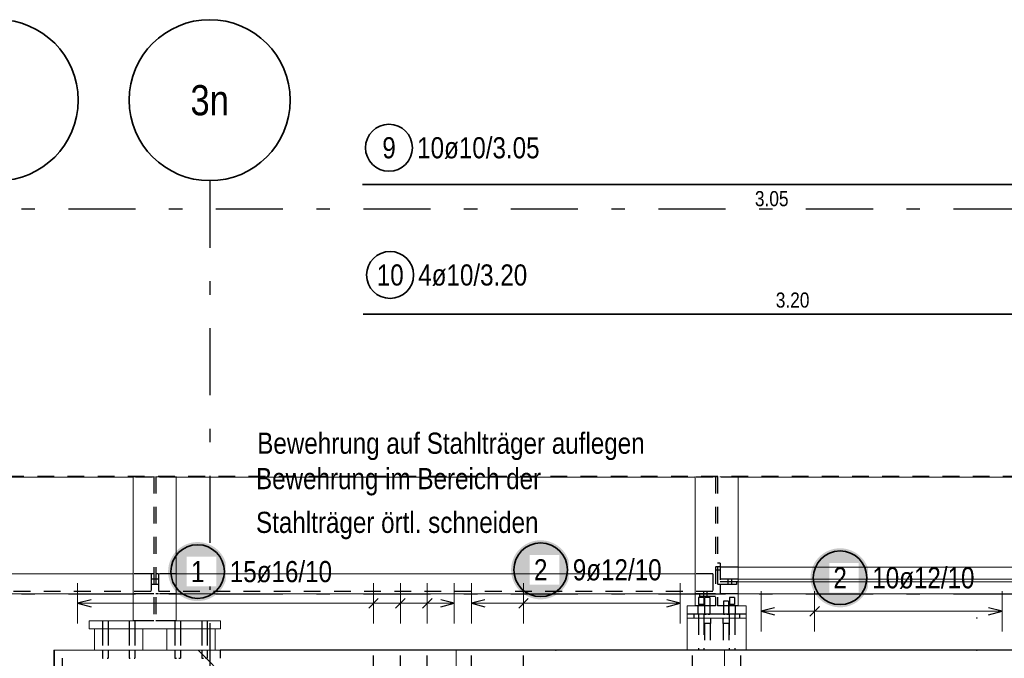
# Model space of a CAD drawing. Header units: millimetres. Extents: x -5 to 113, y -26 to 51.
# Tile 9 of 31: x 7.61 to 14.95, y 35.99 to 40.75. Entities that reach past the tile are written whole.
import ezdxf
from ezdxf.enums import TextEntityAlignment as Align

# ---------------------------------------------------------------- set-up
doc = ezdxf.new("R2010")
doc.units = ezdxf.units.MM
doc.linetypes.add('DASHDOTX2', pattern=[2, 1, -0.5, 0, -0.5])
doc.linetypes.add('HIDDEN', pattern=[0.375, 0.25, -0.125])
for name, color, linetype, lineweight in [('Achsen', 7, 'Continuous', 20), ('Schraffuren', 7, 'Continuous', 20), ('Stabstahl', 7, 'Continuous', 20)]:
    doc.layers.add(name, color=color, linetype=linetype, lineweight=lineweight)
doc.styles.add('Arial Narrow', font='ARIALN.TTF')

msp = doc.modelspace()

# ---------------------------------------------------------------- hatches: boundary and pattern name
at = {"layer": 'Stabstahl', "lineweight": 25, "true_color": 0xffffff}
for points in [[(9.157277, 36.636689), (9.157143, 36.644367), (9.156741, 36.652036), (9.156071, 36.659686), (9.155136, 36.667308), (9.153934, 36.674892), (9.152469, 36.68243), (9.150742, 36.689912), (9.148754, 36.69733), (9.146509, 36.704673), (9.144009, 36.711934), (9.141257, 36.719103), (9.138257, 36.726172), (9.135011, 36.733131), (9.131525, 36.739973), (9.127802, 36.746689), (9.123847, 36.753272), (9.119665, 36.759712), (9.11526, 36.766002), (9.110639, 36.772135), (9.105806, 36.778103), (9.100768, 36.783898), (9.095531, 36.789514), (9.090101, 36.794944), (9.084485, 36.800181), (9.07869, 36.805219), (9.072722, 36.810052), (9.066589, 36.814673), (9.060299, 36.819078), (9.053859, 36.82326), (9.047277, 36.827215), (9.04056, 36.830938), (9.033718, 36.834424), (9.026759, 36.837669), (9.01969, 36.84067), (9.012521, 36.843422), (9.00526, 36.845922), (8.997917, 36.848167), (8.990499, 36.850155), (8.983017, 36.851882), (8.975479, 36.853347), (8.967895, 36.854548), (8.960273, 36.855484), (8.952623, 36.856154), (8.944955, 36.856555), (8.937277, 36.856689), (8.929599, 36.856555), (8.92193, 36.856154), (8.91428, 36.855484), (8.906659, 36.854548), (8.899074, 36.853347), (8.891536, 36.851882), (8.884054, 36.850155), (8.876636, 36.848167), (8.869293, 36.845922), (8.862032, 36.843422), (8.854863, 36.84067), (8.847795, 36.837669), (8.840835, 36.834424), (8.833993, 36.830938), (8.827277, 36.827215), (8.820694, 36.82326), (8.814254, 36.819078), (8.807964, 36.814673), (8.801831, 36.810052), (8.795863, 36.805219), (8.790068, 36.800181), (8.784452, 36.794944), (8.779022, 36.789514), (8.773785, 36.783898), (8.768747, 36.778103), (8.763914, 36.772135), (8.759293, 36.766002), (8.754888, 36.759712), (8.750706, 36.753272), (8.746751, 36.746689), (8.743028, 36.739973), (8.739542, 36.733131), (8.736297, 36.726172), (8.733296, 36.719103), (8.730544, 36.711934), (8.728044, 36.704673), (8.725799, 36.69733), (8.723812, 36.689912), (8.722084, 36.68243), (8.720619, 36.674892), (8.719418, 36.667308), (8.718482, 36.659686), (8.717813, 36.652036), (8.717411, 36.644367), (8.717277, 36.636689), (8.717411, 36.629012), (8.717813, 36.621343), (8.718482, 36.613693), (8.719418, 36.606071), (8.720619, 36.598487), (8.722084, 36.590949), (8.723812, 36.583467), (8.725799, 36.576049), (8.728044, 36.568706), (8.730544, 36.561445), (8.733296, 36.554276), (8.736297, 36.547207), (8.739542, 36.540248), (8.743028, 36.533406), (8.746751, 36.526689), (8.750706, 36.520107), (8.754888, 36.513667), (8.759293, 36.507377), (8.763914, 36.501244), (8.768747, 36.495276), (8.773785, 36.489481), (8.779022, 36.483865), (8.784452, 36.478435), (8.790068, 36.473198), (8.795863, 36.46816), (8.801831, 36.463327), (8.807964, 36.458706), (8.814254, 36.454301), (8.820694, 36.450119), (8.827277, 36.446164), (8.833993, 36.442441), (8.840835, 36.438955), (8.847795, 36.435709), (8.854863, 36.432709), (8.862032, 36.429957), (8.869293, 36.427457), (8.876636, 36.425212), (8.884054, 36.423224), (8.891536, 36.421497), (8.899074, 36.420032), (8.906659, 36.41883), (8.91428, 36.417895), (8.92193, 36.417225), (8.929599, 36.416823), (8.937277, 36.416689), (8.944955, 36.416823), (8.952623, 36.417225), (8.960273, 36.417895), (8.967895, 36.41883), (8.975479, 36.420032), (8.983017, 36.421497), (8.990499, 36.423224), (8.997917, 36.425212), (9.00526, 36.427457), (9.012521, 36.429957), (9.01969, 36.432709), (9.026759, 36.435709), (9.033718, 36.438955), (9.04056, 36.442441), (9.047277, 36.446164), (9.053859, 36.450119), (9.060299, 36.454301), (9.066589, 36.458706), (9.072722, 36.463327), (9.07869, 36.46816), (9.084485, 36.473198), (9.090101, 36.478435), (9.095531, 36.483865), (9.100768, 36.489481), (9.105806, 36.495276), (9.110639, 36.501244), (9.11526, 36.507377), (9.119665, 36.513667), (9.123847, 36.520107), (9.127802, 36.526689), (9.131525, 36.533406), (9.135011, 36.540248), (9.138257, 36.547207), (9.141257, 36.554276), (9.144009, 36.561445), (9.146509, 36.568706), (9.148754, 36.576049), (9.150742, 36.583467), (9.152469, 36.590949), (9.153934, 36.598487), (9.155136, 36.606071), (9.156071, 36.613693), (9.156741, 36.621343)], [(11.71486, 36.65), (11.714726, 36.657678), (11.714324, 36.665346), (11.713655, 36.672996), (11.712719, 36.680618), (11.711518, 36.688203), (11.710052, 36.695741), (11.708325, 36.703223), (11.706338, 36.71064), (11.704092, 36.717984), (11.701592, 36.725244), (11.69884, 36.732413), (11.69584, 36.739482), (11.692595, 36.746442), (11.689108, 36.753284), (11.685386, 36.76), (11.681431, 36.766582), (11.677248, 36.773022), (11.672844, 36.779313), (11.668222, 36.785446), (11.66339, 36.791413), (11.658352, 36.797209), (11.653115, 36.802825), (11.647685, 36.808255), (11.642069, 36.813492), (11.636273, 36.81853), (11.630306, 36.823362), (11.624173, 36.827984), (11.617882, 36.832388), (11.611442, 36.836571), (11.60486, 36.840526), (11.598144, 36.844248), (11.591302, 36.847735), (11.584342, 36.85098), (11.577273, 36.85398), (11.570104, 36.856732), (11.562844, 36.859232), (11.5555, 36.861478), (11.548083, 36.863465), (11.540601, 36.865192), (11.533063, 36.866658), (11.525478, 36.867859), (11.517856, 36.868795), (11.510206, 36.869464), (11.502538, 36.869866), (11.49486, 36.87), (11.487182, 36.869866), (11.479514, 36.869464), (11.471864, 36.868795), (11.464242, 36.867859), (11.456657, 36.866658), (11.449119, 36.865192), (11.441637, 36.863465), (11.43422, 36.861478), (11.426876, 36.859232), (11.419616, 36.856732), (11.412447, 36.85398), (11.405378, 36.85098), (11.398418, 36.847735), (11.391576, 36.844248), (11.38486, 36.840526), (11.378278, 36.836571), (11.371838, 36.832388), (11.365547, 36.827984), (11.359414, 36.823362), (11.353447, 36.81853), (11.347651, 36.813492), (11.342035, 36.808255), (11.336605, 36.802825), (11.331368, 36.797209), (11.32633, 36.791413), (11.321498, 36.785446), (11.316876, 36.779313), (11.312472, 36.773022), (11.308289, 36.766582), (11.304334, 36.76), (11.300612, 36.753284), (11.297125, 36.746442), (11.29388, 36.739482), (11.29088, 36.732413), (11.288128, 36.725244), (11.285628, 36.717984), (11.283382, 36.71064), (11.281395, 36.703223), (11.279668, 36.695741), (11.278202, 36.688203), (11.277001, 36.680618), (11.276065, 36.672996), (11.275396, 36.665346), (11.274994, 36.657678), (11.27486, 36.65), (11.274994, 36.642322), (11.275396, 36.634654), (11.276065, 36.627004), (11.277001, 36.619382), (11.278202, 36.611797), (11.279668, 36.604259), (11.281395, 36.596777), (11.283382, 36.58936), (11.285628, 36.582016), (11.288128, 36.574756), (11.29088, 36.567587), (11.29388, 36.560518), (11.297125, 36.553558), (11.300612, 36.546716), (11.304334, 36.54), (11.308289, 36.533418), (11.312472, 36.526978), (11.316876, 36.520687), (11.321498, 36.514554), (11.32633, 36.508587), (11.331368, 36.502791), (11.336605, 36.497175), (11.342035, 36.491745), (11.347651, 36.486508), (11.353447, 36.48147), (11.359414, 36.476638), (11.365547, 36.472016), (11.371838, 36.467612), (11.378278, 36.463429), (11.38486, 36.459474), (11.391576, 36.455752), (11.398418, 36.452265), (11.405378, 36.44902), (11.412447, 36.44602), (11.419616, 36.443268), (11.426876, 36.440768), (11.43422, 36.438522), (11.441637, 36.436535), (11.449119, 36.434808), (11.456657, 36.433342), (11.464242, 36.432141), (11.471864, 36.431205), (11.479514, 36.430536), (11.487182, 36.430134), (11.49486, 36.43), (11.502538, 36.430134), (11.510206, 36.430536), (11.517856, 36.431205), (11.525478, 36.432141), (11.533063, 36.433342), (11.540601, 36.434808), (11.548083, 36.436535), (11.5555, 36.438522), (11.562844, 36.440768), (11.570104, 36.443268), (11.577273, 36.44602), (11.584342, 36.44902), (11.591302, 36.452265), (11.598144, 36.455752), (11.60486, 36.459474), (11.611442, 36.463429), (11.617882, 36.467612), (11.624173, 36.472016), (11.630306, 36.476638), (11.636273, 36.48147), (11.642069, 36.486508), (11.647685, 36.491745), (11.653115, 36.497175), (11.658352, 36.502791), (11.66339, 36.508587), (11.668222, 36.514554), (11.672844, 36.520687), (11.677248, 36.526978), (11.681431, 36.533418), (11.685386, 36.54), (11.689108, 36.546716), (11.692595, 36.553558), (11.69584, 36.560518), (11.69884, 36.567587), (11.701592, 36.574756), (11.704092, 36.582016), (11.706338, 36.58936), (11.708325, 36.596777), (11.710052, 36.604259), (11.711518, 36.611797), (11.712719, 36.619382), (11.713655, 36.627004), (11.714324, 36.634654)], [(13.947588, 36.590342), (13.947454, 36.59802), (13.947052, 36.605688), (13.946383, 36.613338), (13.945447, 36.62096), (13.944245, 36.628544), (13.94278, 36.636082), (13.941053, 36.643565), (13.939065, 36.650982), (13.93682, 36.658326), (13.93432, 36.665586), (13.931568, 36.672755), (13.928568, 36.679824), (13.925322, 36.686784), (13.921836, 36.693626), (13.918113, 36.700342), (13.914158, 36.706924), (13.909976, 36.713364), (13.905572, 36.719655), (13.90095, 36.725787), (13.896118, 36.731755), (13.89108, 36.737551), (13.885843, 36.743167), (13.880413, 36.748597), (13.874797, 36.753834), (13.869001, 36.758872), (13.863033, 36.763704), (13.856901, 36.768326), (13.85061, 36.77273), (13.84417, 36.776912), (13.837588, 36.780867), (13.830872, 36.78459), (13.824029, 36.788077), (13.81707, 36.791322), (13.810001, 36.794322), (13.802832, 36.797074), (13.795572, 36.799574), (13.788228, 36.801819), (13.780811, 36.803807), (13.773328, 36.805534), (13.76579, 36.807), (13.758206, 36.808201), (13.750584, 36.809137), (13.742934, 36.809806), (13.735266, 36.810208), (13.727588, 36.810342), (13.71991, 36.810208), (13.712241, 36.809806), (13.704592, 36.809137), (13.69697, 36.808201), (13.689385, 36.807), (13.681847, 36.805534), (13.674365, 36.803807), (13.666948, 36.801819), (13.659604, 36.799574), (13.652343, 36.797074), (13.645174, 36.794322), (13.638106, 36.791322), (13.631146, 36.788077), (13.624304, 36.78459), (13.617588, 36.780867), (13.611006, 36.776912), (13.604565, 36.77273), (13.598275, 36.768326), (13.592142, 36.763704), (13.586175, 36.758872), (13.580379, 36.753834), (13.574763, 36.748597), (13.569333, 36.743167), (13.564096, 36.737551), (13.559058, 36.731755), (13.554225, 36.725787), (13.549604, 36.719655), (13.5452, 36.713364), (13.541017, 36.706924), (13.537062, 36.700342), (13.533339, 36.693626), (13.529853, 36.686784), (13.526608, 36.679824), (13.523607, 36.672755), (13.520855, 36.665586), (13.518355, 36.658326), (13.51611, 36.650982), (13.514123, 36.643565), (13.512395, 36.636082), (13.51093, 36.628544), (13.509729, 36.62096), (13.508793, 36.613338), (13.508124, 36.605688), (13.507722, 36.59802), (13.507588, 36.590342), (13.507722, 36.582664), (13.508124, 36.574995), (13.508793, 36.567346), (13.509729, 36.559724), (13.51093, 36.552139), (13.512395, 36.544601), (13.514123, 36.537119), (13.51611, 36.529702), (13.518355, 36.522358), (13.520855, 36.515097), (13.523607, 36.507928), (13.526608, 36.50086), (13.529853, 36.4939), (13.533339, 36.487058), (13.537062, 36.480342), (13.541017, 36.47376), (13.5452, 36.467319), (13.549604, 36.461029), (13.554225, 36.454896), (13.559058, 36.448929), (13.564096, 36.443133), (13.569333, 36.437517), (13.574763, 36.432087), (13.580379, 36.42685), (13.586175, 36.421812), (13.592142, 36.416979), (13.598275, 36.412358), (13.604565, 36.407954), (13.611006, 36.403771), (13.617588, 36.399816), (13.624304, 36.396093), (13.631146, 36.392607), (13.638106, 36.389362), (13.645174, 36.386361), (13.652343, 36.383609), (13.659604, 36.381109), (13.666948, 36.378864), (13.674365, 36.376877), (13.681847, 36.375149), (13.689385, 36.373684), (13.69697, 36.372483), (13.704592, 36.371547), (13.712241, 36.370878), (13.71991, 36.370476), (13.727588, 36.370342), (13.735266, 36.370476), (13.742934, 36.370878), (13.750584, 36.371547), (13.758206, 36.372483), (13.76579, 36.373684), (13.773328, 36.375149), (13.780811, 36.376877), (13.788228, 36.378864), (13.795572, 36.381109), (13.802832, 36.383609), (13.810001, 36.386361), (13.81707, 36.389362), (13.824029, 36.392607), (13.830872, 36.396093), (13.837588, 36.399816), (13.84417, 36.403771), (13.85061, 36.407954), (13.856901, 36.412358), (13.863033, 36.416979), (13.869001, 36.421812), (13.874797, 36.42685), (13.880413, 36.432087), (13.885843, 36.437517), (13.89108, 36.443133), (13.896118, 36.448929), (13.90095, 36.454896), (13.905572, 36.461029), (13.909976, 36.467319), (13.914158, 36.47376), (13.918113, 36.480342), (13.921836, 36.487058), (13.925322, 36.4939), (13.928568, 36.50086), (13.931568, 36.507928), (13.93432, 36.515097), (13.93682, 36.522358), (13.939065, 36.529702), (13.941053, 36.537119), (13.94278, 36.544601), (13.944245, 36.552139), (13.945447, 36.559724), (13.946383, 36.567346), (13.947052, 36.574995)]]:
    msp.add_hatch(color=7, dxfattribs=at).paths.add_polyline_path(points)

# ---------------------------------------------------------------- linework, layer by layer
at = {"color": 7, "linetype": 'Continuous', "lineweight": 18}
for p, q in [((8.45775, 37.340203), (4.76523, 37.340203)), ((8.45775, 37.344906), (8.45775, 36.270202)), ((8.77775, 37.344906), (8.77775, 36.270202)), ((12.646957, 37.344906), (12.646957, 36.380203)), ((12.966957, 37.344906), (12.966957, 36.380203)), ((17.248144, 37.340203), (12.966957, 37.340203)), ((8.45775, 36.620203), (4.74623, 36.620203)), ((8.45775, 36.470203), (4.74623, 36.470203)), ((12.646957, 36.470203), (8.77775, 36.470203)), ((12.646957, 36.380203), (12.586957, 36.380203)), ((12.586957, 36.380203), (12.586957, 36.320203)), ((13.026957, 36.380203), (12.966957, 36.380203)), ((13.026957, 36.380203), (13.026957, 36.320203)), ((8.45775, 36.270202), (8.12853, 36.270202)), ((8.12853, 36.270202), (8.12853, 36.210202)), ((9.10853, 36.270202), (8.77775, 36.270202)), ((9.10853, 36.270202), (9.10853, 36.210202)), ((12.586957, 36.320203), (12.586957, 36.290203)), ((13.026957, 36.290203), (12.586957, 36.290203)), ((12.586957, 36.290203), (12.586957, 36.050203)), ((13.026957, 36.320203), (13.026957, 36.290203)), ((13.026957, 36.290203), (13.026957, 36.050203)), ((9.10853, 36.210202), (8.12853, 36.210202)), ((8.168477, 36.210203), (8.168477, 36.050203)), ((8.528477, 36.210203), (8.528477, 36.050203)), ((8.708477, 36.210203), (8.708477, 36.050203)), ((9.068477, 36.210203), (9.068477, 36.050203)), ((7.86653, 36.050203), (7.86623, 36.049903)), ((8.940432, 36.049903), (7.86623, 36.049903)), ((7.86623, 36.049903), (7.86623, 34.975701)), ((7.92653, 36.050203), (7.86653, 36.050203)), ((9.10653, 36.050203), (7.92653, 36.050203)), ((8.940432, 36.049903), (8.940132, 36.050203)), ((10.940139, 34.050196), (8.940432, 36.049903))]:
    msp.add_line(p, q, dxfattribs=at)
at = {"color": 3, "linetype": 'HIDDEN', "lineweight": 25, "ltscale": 0.5}
for p, q in [((8.60025, 37.340203), (8.45775, 37.340203)), ((8.60025, 37.344906), (8.60025, 37.340203)), ((8.61025, 37.344906), (8.61025, 36.270202)), ((8.62525, 37.344906), (8.62525, 36.270202)), ((8.63525, 37.344906), (8.63525, 37.340203)), ((8.77775, 37.340203), (8.63525, 37.340203)), ((12.779457, 37.340203), (12.646957, 37.340203)), ((12.779457, 37.344906), (12.779457, 37.340203)), ((12.799457, 37.344906), (12.799457, 36.380203)), ((12.814457, 37.344906), (12.814457, 36.380203)), ((12.834457, 37.344906), (12.834457, 37.340203)), ((12.966957, 37.340203), (12.834457, 37.340203)), ((12.814457, 36.672203), (12.799457, 36.672203)), ((12.814457, 36.646203), (12.799457, 36.646203)), ((12.834457, 36.699203), (12.814457, 36.699203)), ((12.834457, 36.672203), (12.814457, 36.672203)), ((12.834457, 36.646203), (12.814457, 36.646203)), ((12.834457, 36.699203), (12.834457, 36.539203)), ((12.966957, 36.670203), (12.834457, 36.670203)), ((8.59025, 36.620203), (8.45775, 36.620203)), ((8.59025, 36.620203), (8.59025, 36.487203)), ((8.61025, 36.620203), (8.59025, 36.620203)), ((8.61025, 36.581202), (8.59025, 36.581201)), ((8.62525, 36.581202), (8.61025, 36.581202)), ((8.64525, 36.620203), (8.62525, 36.620203)), ((8.64525, 36.581202), (8.62525, 36.581202)), ((8.64525, 36.620203), (8.64525, 36.487203)), ((8.77775, 36.620203), (8.64525, 36.620203)), ((12.779457, 36.620203), (12.646957, 36.620203)), ((12.779457, 36.620203), (12.779457, 36.470203)), ((12.966957, 36.581222), (12.834457, 36.581221)), ((12.891457, 36.581203), (12.891457, 36.559203)), ((12.917457, 36.581203), (12.917457, 36.559203)), ((8.61025, 36.539202), (8.59025, 36.539201)), ((8.62525, 36.539202), (8.61025, 36.539202)), ((8.64525, 36.539202), (8.62525, 36.539202)), ((12.834457, 36.539221), (12.814457, 36.539221)), ((12.954457, 36.559203), (12.834457, 36.559203)), ((12.954457, 36.539222), (12.834457, 36.539221)), ((12.834457, 36.539203), (12.834457, 36.470203)), ((12.891457, 36.559203), (12.891457, 36.539203)), ((12.917457, 36.559203), (12.917457, 36.539203)), ((12.966957, 36.559203), (12.954457, 36.559203)), ((12.954457, 36.559203), (12.954457, 36.539203)), ((8.59025, 36.487203), (4.72623, 36.487203)), ((8.59025, 36.470203), (8.45775, 36.470203)), ((8.61025, 36.470203), (8.59025, 36.470203)), ((8.64525, 36.470203), (8.62525, 36.470203)), ((8.77775, 36.470203), (8.64525, 36.470203)), ((12.679457, 36.470203), (12.646957, 36.470203)), ((12.674081, 36.444203), (12.672609, 36.444203)), ((12.672609, 36.444203), (12.672609, 36.390203)), ((12.678274, 36.444203), (12.674081, 36.444203)), ((12.684548, 36.444203), (12.678274, 36.444203)), ((12.779457, 36.470203), (12.679457, 36.470203)), ((12.679457, 36.470203), (12.679457, 36.450203)), ((12.799457, 36.450203), (12.679457, 36.450203)), ((12.69195, 36.444203), (12.684548, 36.444203)), ((12.699351, 36.444203), (12.69195, 36.444203)), ((12.705625, 36.444203), (12.699351, 36.444203)), ((12.709818, 36.444203), (12.705625, 36.444203)), ((12.708818, 36.487203), (12.708818, 36.470203)), ((12.708818, 36.470203), (12.708818, 36.450203)), ((12.71129, 36.444203), (12.709818, 36.444203)), ((12.71129, 36.444203), (12.71129, 36.390203)), ((12.719089, 36.444203), (12.717617, 36.444203)), ((12.717617, 36.444203), (12.717617, 36.320202)), ((12.723282, 36.444203), (12.719089, 36.444203)), ((12.729556, 36.444203), (12.723282, 36.444203)), ((12.736958, 36.444203), (12.729556, 36.444203)), ((12.734818, 36.487203), (12.734818, 36.470203)), ((12.734818, 36.470203), (12.734818, 36.450203)), ((12.744359, 36.444203), (12.736958, 36.444203)), ((12.750633, 36.444203), (12.744359, 36.444203)), ((12.754826, 36.444203), (12.750633, 36.444203)), ((12.756298, 36.444203), (12.754826, 36.444203)), ((12.756298, 36.444203), (12.756298, 36.320202)), ((12.799457, 36.470203), (12.779457, 36.470203)), ((12.966957, 36.470203), (12.834457, 36.470203)), ((12.859089, 36.415756), (12.857617, 36.415756)), ((12.857617, 36.415756), (12.857617, 36.320203)), ((12.863282, 36.415756), (12.859089, 36.415756)), ((12.869556, 36.415756), (12.863282, 36.415756)), ((12.876958, 36.415756), (12.869556, 36.415756)), ((12.884359, 36.415756), (12.876958, 36.415756)), ((12.890633, 36.415756), (12.884359, 36.415756)), ((12.894826, 36.415756), (12.890633, 36.415756)), ((12.896298, 36.415756), (12.894826, 36.415756)), ((12.896298, 36.415756), (12.896298, 36.320203)), ((12.904081, 36.444203), (12.902609, 36.444203)), ((12.902609, 36.444203), (12.902609, 36.390203)), ((12.908274, 36.444203), (12.904081, 36.444203)), ((12.914548, 36.444203), (12.908274, 36.444203)), ((12.92195, 36.444203), (12.914548, 36.444203)), ((12.929351, 36.444203), (12.92195, 36.444203)), ((12.935625, 36.444203), (12.929351, 36.444203)), ((12.939818, 36.444203), (12.935625, 36.444203)), ((12.94129, 36.444203), (12.939818, 36.444203)), ((12.94129, 36.444203), (12.94129, 36.390203)), ((12.763457, 36.380203), (12.646957, 36.380203)), ((12.66795, 36.380203), (12.66795, 36.320203)), ((12.674081, 36.390203), (12.672609, 36.390203)), ((12.678274, 36.390203), (12.674081, 36.390203)), ((12.684548, 36.390203), (12.678274, 36.390203)), ((12.69195, 36.390203), (12.684548, 36.390203)), ((12.699351, 36.390203), (12.69195, 36.390203)), ((12.705625, 36.390203), (12.699351, 36.390203)), ((12.709818, 36.390203), (12.705625, 36.390203)), ((12.71129, 36.390203), (12.709818, 36.390203)), ((12.715957, 36.380203), (12.715958, 36.320203)), ((12.774582, 36.380203), (12.763457, 36.380203)), ((12.784618, 36.380203), (12.774582, 36.380203)), ((12.792582, 36.380203), (12.784618, 36.380203)), ((12.797695, 36.380203), (12.792582, 36.380203)), ((12.799457, 36.380203), (12.797695, 36.380203)), ((12.816219, 36.380203), (12.814457, 36.380203)), ((12.821333, 36.380203), (12.816219, 36.380203)), ((12.829297, 36.380203), (12.821333, 36.380203)), ((12.839333, 36.380203), (12.829297, 36.380203)), ((12.850457, 36.380203), (12.839333, 36.380203)), ((12.966957, 36.380203), (12.850457, 36.380203)), ((12.897957, 36.380203), (12.897958, 36.320203)), ((12.904081, 36.390203), (12.902609, 36.390203)), ((12.908274, 36.390203), (12.904081, 36.390203)), ((12.914548, 36.390203), (12.908274, 36.390203)), ((12.92195, 36.390203), (12.914548, 36.390203)), ((12.929351, 36.390203), (12.92195, 36.390203)), ((12.935625, 36.390203), (12.929351, 36.390203)), ((12.939818, 36.390203), (12.935625, 36.390203)), ((12.94129, 36.390203), (12.939818, 36.390203)), ((12.94595, 36.380203), (12.94595, 36.320203)), ((8.227266, 36.270202), (8.227266, 36.210203)), ((8.269266, 36.270202), (8.269266, 36.210203)), ((8.427266, 36.270202), (8.427266, 36.210203)), ((8.57425, 36.270202), (8.45775, 36.270202)), ((8.469266, 36.270202), (8.469266, 36.210203)), ((8.585374, 36.270202), (8.57425, 36.270202)), ((8.59541, 36.270202), (8.585374, 36.270202)), ((8.603374, 36.270202), (8.59541, 36.270202)), ((8.608488, 36.270202), (8.603374, 36.270202)), ((8.61025, 36.270202), (8.608488, 36.270202)), ((8.627012, 36.270202), (8.62525, 36.270202)), ((8.632125, 36.270202), (8.627012, 36.270202)), ((8.64009, 36.270202), (8.632125, 36.270202)), ((8.650125, 36.270202), (8.64009, 36.270202)), ((8.66125, 36.270202), (8.650125, 36.270202)), ((8.77775, 36.270202), (8.66125, 36.270202)), ((8.767477, 36.270202), (8.767477, 36.210203)), ((8.809477, 36.270202), (8.809477, 36.210203)), ((8.967477, 36.270202), (8.967477, 36.210203)), ((9.009477, 36.270202), (9.009477, 36.210203)), ((12.636957, 36.320203), (12.636957, 36.290203)), ((12.67095, 36.320203), (12.67095, 36.290203)), ((12.67095, 36.290203), (12.670951, 36.050203)), ((12.712958, 36.320203), (12.712958, 36.290203)), ((12.712958, 36.290203), (12.712958, 36.050203)), ((12.717617, 36.320215), (12.719089, 36.320214)), ((12.717617, 36.320202), (12.719089, 36.320202)), ((12.719089, 36.320206), (12.723282, 36.320206)), ((12.723282, 36.320199), (12.719089, 36.320199)), ((12.723282, 36.320202), (12.729556, 36.320202)), ((12.744359, 36.320203), (12.750633, 36.320203)), ((12.750633, 36.320206), (12.754826, 36.320206)), ((12.754826, 36.3202), (12.750633, 36.3202)), ((12.754826, 36.320212), (12.756298, 36.320212)), ((12.754826, 36.320206), (12.756298, 36.320205)), ((12.760958, 36.290203), (12.760958, 36.250202)), ((12.852958, 36.290203), (12.852958, 36.250202)), ((12.857617, 36.320212), (12.859089, 36.320212)), ((12.857617, 36.320206), (12.859089, 36.320206)), ((12.859089, 36.320204), (12.863282, 36.320204)), ((12.863282, 36.320202), (12.859089, 36.320202)), ((12.863282, 36.320204), (12.869556, 36.320204)), ((12.884359, 36.320205), (12.890633, 36.320205)), ((12.894826, 36.320203), (12.890633, 36.320203)), ((12.890633, 36.320203), (12.894826, 36.320203)), ((12.894826, 36.320215), (12.896298, 36.320215)), ((12.894826, 36.320203), (12.896298, 36.320203)), ((12.900958, 36.320203), (12.900958, 36.290203)), ((12.900958, 36.290203), (12.900958, 36.050203)), ((12.94295, 36.320203), (12.94295, 36.290203)), ((12.94295, 36.290203), (12.942951, 36.050203)), ((12.976957, 36.320203), (12.976957, 36.290203)), ((8.227266, 36.210203), (8.227267, 36.050203)), ((8.269266, 36.210203), (8.269267, 36.050203)), ((8.427266, 36.210203), (8.427267, 36.050203)), ((8.469266, 36.210203), (8.469267, 36.050203)), ((8.767477, 36.210203), (8.767478, 36.050203)), ((8.809477, 36.210203), (8.809478, 36.050203)), ((8.967477, 36.210203), (8.967478, 36.050203)), ((9.009477, 36.210203), (9.009478, 36.050203)), ((12.714784, 36.250202), (12.712958, 36.250202)), ((12.719987, 36.250202), (12.714784, 36.250202)), ((12.715958, 36.250202), (12.715959, 36.050203)), ((12.727773, 36.250202), (12.719987, 36.250202)), ((12.736979, 36.250202), (12.727773, 36.250202)), ((12.746142, 36.250202), (12.736979, 36.250202)), ((12.753928, 36.250202), (12.746142, 36.250202)), ((12.759131, 36.250202), (12.753928, 36.250202)), ((12.757958, 36.250202), (12.757959, 36.050203)), ((12.760958, 36.250202), (12.759131, 36.250202)), ((12.854784, 36.250202), (12.852958, 36.250202)), ((12.859987, 36.250202), (12.854784, 36.250202)), ((12.855958, 36.250202), (12.855959, 36.050203)), ((12.867773, 36.250202), (12.859987, 36.250202)), ((12.876979, 36.250202), (12.867773, 36.250202)), ((12.886142, 36.250202), (12.876979, 36.250202)), ((12.893928, 36.250202), (12.886142, 36.250202)), ((12.899131, 36.250202), (12.893928, 36.250202)), ((12.897958, 36.250202), (12.897959, 36.050203)), ((12.900958, 36.250202), (12.899131, 36.250202)), ((7.866531, 36.050203), (7.866531, 34.975399)), ((8.227267, 36.050203), (8.227267, 35.990203)), ((8.269267, 36.050203), (8.269267, 35.990203)), ((8.427267, 36.050203), (8.427267, 35.990202)), ((8.469267, 36.050203), (8.469267, 35.990203)), ((8.767478, 36.050203), (8.767478, 35.990203)), ((8.809478, 36.050203), (8.809478, 35.990203)), ((8.967478, 36.050203), (8.967478, 35.990203)), ((9.009478, 36.050203), (9.009478, 35.990203)), ((7.92653, 35.990203), (7.92653, 35.70736)), ((8.227267, 35.990215), (8.228874, 35.990215)), ((8.228874, 35.990178), (8.233433, 35.990178)), ((8.263102, 35.990178), (8.267661, 35.990177)), ((8.267661, 35.990212), (8.269267, 35.990212)), ((8.427267, 35.990202), (8.428874, 35.990202)), ((8.427267, 35.990177), (8.428858, 35.990177)), ((8.428874, 35.990175), (8.433433, 35.990175)), ((8.463102, 35.990175), (8.467661, 35.990174)), ((8.467661, 35.9902), (8.469267, 35.9902)), ((8.467676, 35.99018), (8.469267, 35.99018)), ((8.767478, 35.990202), (8.769069, 35.990202)), ((8.767478, 35.990181), (8.769085, 35.990181)), ((8.769085, 35.99017), (8.773644, 35.99017)), ((8.773614, 35.99017), (8.780422, 35.99017)), ((8.796534, 35.99017), (8.803342, 35.99017)), ((8.803313, 35.990169), (8.807872, 35.990169)), ((8.807872, 35.990179), (8.809478, 35.990179)), ((8.807887, 35.990204), (8.809478, 35.990205)), ((8.967478, 35.990216), (8.969069, 35.990216)), ((8.967478, 35.990169), (8.969084, 35.990169)), ((8.969084, 35.990167), (8.973643, 35.990167)), ((8.973614, 35.990173), (8.980422, 35.990173)), ((8.996534, 35.990173), (9.003342, 35.990173)), ((9.007887, 35.990219), (9.009478, 35.990219))]:
    msp.add_line(p, q, dxfattribs=at)
at = {"color": 11, "linetype": 'Continuous', "lineweight": 25}
for p, q in [((13.026957, 36.320204), (12.586957, 36.320201)), ((47.052818, 36.050203), (9.10653, 36.050203)), ((9.10653, 36.050203), (9.10653, 35.990203))]:
    msp.add_line(p, q, dxfattribs=at)
at = {"layer": 'Achsen', "color": 3, "linetype": 'DASHDOTX2', "lineweight": 25, "ltscale": 0.5}
for p, q in [((9.027324, 39.55094), (9.027324, -0.69339)), ((3.573324, 39.340196), (49.410516, 39.340196)), ((3.573324, 36.470196), (49.410516, 36.470196))]:
    msp.add_line(p, q, dxfattribs=at)
at = {"layer": 'Achsen', "color": 2, "linetype": 'Continuous', "lineweight": 35, "ltscale": 0.5}
msp.add_line((10.172097, 38.554696), (16.572097, 38.554696), dxfattribs=at)
at = {"layer": 'Achsen', "color": 2, "linetype": 'Continuous', "lineweight": 35}
for centre in [(7.447324, 40.15094), (9.027324, 40.15094)]:
    msp.add_circle(centre, 0.6, dxfattribs=at)
at = {"layer": 'Achsen', "color": 2, "linetype": 'Continuous', "lineweight": 35, "ltscale": 0.5}
msp.add_circle((10.372425, 38.847748), 0.175, dxfattribs=at)
at = {"layer": 'Stabstahl', "color": 2, "linetype": 'Continuous', "lineweight": 35, "ltscale": 0.5}
for p in [(16.26676, 39.523232), (10.16605, 39.523232)]:
    msp.add_line(p, (10.16605, 39.523232), dxfattribs=at)
at = {"layer": 'Stabstahl', "color": 5, "linetype": 'Continuous', "lineweight": 18, "ltscale": 0.5}
for p, q in [((8.04253, 36.55), (8.04253, 36.25)), ((10.248577, 36.55), (10.248577, 36.25)), ((10.449127, 36.55), (10.449127, 36.25)), ((10.649677, 36.55), (10.649677, 36.25)), ((10.850227, 36.25), (10.850227, 36.55)), ((10.97823, 36.55), (10.97823, 36.25)), ((11.367411, 36.55), (11.367411, 36.25)), ((12.534956, 36.25), (12.534956, 36.55)), ((13.138957, 36.490342), (13.138957, 36.190342)), ((13.53823, 36.490342), (13.53823, 36.190342)), ((14.935684, 36.190342), (14.935684, 36.490342)), ((8.04253, 36.4), (10.850227, 36.4)), ((10.97823, 36.4), (12.534956, 36.4)), ((13.138957, 36.340342), (14.935684, 36.340342))]:
    msp.add_line(p, q, dxfattribs=at)
at = {"layer": 'Stabstahl', "color": 3, "linetype": 'Continuous', "lineweight": 25, "ltscale": 0.5}
for p, q in [((8.14253, 36.426795), (8.04253, 36.4)), ((10.283933, 36.435355), (10.213222, 36.364645)), ((10.484483, 36.435355), (10.413772, 36.364645)), ((10.685032, 36.435355), (10.614322, 36.364645)), ((10.850227, 36.4), (10.750227, 36.426795)), ((11.07823, 36.426795), (10.97823, 36.4)), ((11.402767, 36.435355), (11.332056, 36.364645)), ((12.534956, 36.4), (12.434956, 36.426795)), ((8.04253, 36.4), (8.14253, 36.373205)), ((10.750227, 36.373205), (10.850227, 36.4)), ((10.97823, 36.4), (11.07823, 36.373205)), ((12.434956, 36.373205), (12.534956, 36.4)), ((13.238957, 36.367137), (13.138957, 36.340342)), ((13.573585, 36.375697), (13.502875, 36.304987)), ((14.935684, 36.340342), (14.835684, 36.367137)), ((13.138957, 36.340342), (13.238957, 36.313547)), ((14.835684, 36.313547), (14.935684, 36.340342)), ((10.248577, 30.010008), (10.248577, 36.010008)), ((10.449127, 30.009974), (10.449127, 36.009974)), ((10.649677, 30.00994), (10.649677, 36.00994)), ((10.97823, 31.950908), (10.97823, 36.009922)), ((11.367411, 31.950976), (11.367411, 36.00999))]:
    msp.add_line(p, q, dxfattribs=at)
at = {"layer": 'Stabstahl', "color": 9, "linetype": 'Continuous', "lineweight": 0}
for p, q in [((10.86623, 36.049903), (10.86623, 32.559337)), ((12.86623, 36.049903), (12.86623, 31.950196))]:
    msp.add_line(p, q, dxfattribs=at)
at = {"layer": 'Stabstahl', "color": 3, "linetype": 'Continuous', "lineweight": 25}
for p, q in [((12.626957, 30.438203), (12.626957, 36.010203)), ((12.986957, 30.438203), (12.986957, 36.010203))]:
    msp.add_line(p, q, dxfattribs=at)
at = {"layer": 'Stabstahl', "color": 2, "linetype": 'Continuous', "lineweight": 35, "ltscale": 0.5}
for centre, radius in [((10.364222, 39.796137), 0.175), ((8.937277, 36.636689), 0.2), ((11.49486, 36.65), 0.2), ((13.727588, 36.590342), 0.2)]:
    msp.add_circle(centre, radius, dxfattribs=at)
at = {"layer": 'Stabstahl', "color": 9, "linetype": 'Continuous', "lineweight": 0}
for centre in [(14.747685, 36.290503), (11.608287, 36.050203), (14.747685, 36.050503)]:
    msp.add_circle(centre, 0.00222, dxfattribs=at)

# ---------------------------------------------------------------- texts
at = {"color": 2, "lineweight": 35, "style": 'Arial Narrow'}
msp.add_text('Stahlträger örtl. schneiden', height=0.1575, dxfattribs=at).set_placement((9.372809, 36.924849))
at = {"color": 2, "lineweight": 35, "insert": (9.372809, 37.203519), "char_height": 0.1575, "attachment_point": 7, "line_spacing_factor": 0.9, "style": 'Arial Narrow', "bg_fill": 3, "box_fill_scale": 1.2, "bg_fill_color": 256, "bg_fill_true_color": 13158600, "bg_fill_transparency": 0}
msp.add_mtext('Bewehrung im Bereich der', dxfattribs=at)
at = {"layer": 'Achsen', "color": 4, "lineweight": 50, "style": 'Arial Narrow'}
msp.add_text('3n', height=0.225, dxfattribs=at).set_placement((9.027324, 40.15094), align=Align.MIDDLE_CENTER)
at = {"layer": 'Achsen', "color": 2, "lineweight": 35, "char_height": 0.1575, "attachment_point": 1, "line_spacing_factor": 0.9, "style": 'Arial Narrow'}
for s, insert in [('10', (10.2732, 38.926498)), ('4ø10/3.20', (10.582425, 38.926498))]:
    msp.add_mtext(s, dxfattribs=dict(at, insert=insert))
at = {"layer": 'Achsen', "color": 3, "lineweight": 25, "insert": (13.248347, 38.717196), "char_height": 0.1125, "attachment_point": 1, "line_spacing_factor": 0.9, "style": 'Arial Narrow'}
msp.add_mtext('3.20', dxfattribs=at)
at = {"layer": 'Schraffuren', "color": 2, "lineweight": 35, "style": 'Arial Narrow'}
msp.add_text('Bewehrung auf Stahlträger auflegen', height=0.1575, dxfattribs=at).set_placement((9.381773, 37.514974))
at = {"layer": 'Stabstahl', "color": 2, "lineweight": 35, "char_height": 0.1575, "attachment_point": 1, "line_spacing_factor": 0.9, "style": 'Arial Narrow'}
for s, insert in [('9', (10.31461, 39.874887)), ('10ø10/3.05', (10.574222, 39.874887))]:
    msp.add_mtext(s, dxfattribs=dict(at, insert=insert))
at = {"layer": 'Stabstahl', "color": 3, "lineweight": 25, "insert": (13.092655, 39.473232), "char_height": 0.1125, "attachment_point": 1, "line_spacing_factor": 0.9, "style": 'Arial Narrow'}
msp.add_mtext('3.05', dxfattribs=at)
at = {"layer": 'Stabstahl', "color": 2, "lineweight": 35, "insert": (9.177277, 36.715439), "char_height": 0.1575, "attachment_point": 1, "line_spacing_factor": 0.9, "style": 'Arial Narrow', "bg_fill": 3, "box_fill_scale": 1.2, "bg_fill_color": 256, "bg_fill_true_color": 13158600, "bg_fill_transparency": 0}
msp.add_mtext('15ø16/10', dxfattribs=at)

# ---------------------------------------------------------------- next in the draw order: linework, layer by layer
at = {"color": 2, "linetype": 'HIDDEN', "lineweight": 35, "ltscale": 0.5}
msp.add_line((45.667387, 37.344906), (4.22623, 37.344906), dxfattribs=at)
at = {"color": 7, "linetype": 'Continuous', "lineweight": 18}
msp.add_line((12.646957, 37.340203), (8.77775, 37.340203), dxfattribs=at)
at = {"color": 3, "linetype": 'HIDDEN', "lineweight": 25, "ltscale": 0.5}
msp.add_line((12.779457, 36.487203), (8.64525, 36.487203), dxfattribs=at)

# ---------------------------------------------------------------- next in the draw order: texts
at = {"layer": 'Stabstahl', "color": 2, "lineweight": 35, "char_height": 0.1575, "attachment_point": 1, "line_spacing_factor": 0.9, "style": 'Arial Narrow', "bg_fill": 3, "box_fill_scale": 1.2, "bg_fill_color": 256, "bg_fill_true_color": 13158600, "bg_fill_transparency": 0}
for s, insert in [('1', (8.887664, 36.715439)), ('2', (11.445247, 36.72875)), ('9ø12/10', (11.73486, 36.72875)), ('2', (13.677975, 36.669092)), ('10ø12/10', (13.967588, 36.669092))]:
    msp.add_mtext(s, dxfattribs=dict(at, insert=insert))

# ---------------------------------------------------------------- next in the draw order: linework, layer by layer
at = {"color": 7, "linetype": 'Continuous', "lineweight": 18}
for p, q in [((17.248144, 36.670203), (12.966957, 36.670203)), ((12.646957, 36.620203), (8.77775, 36.620203)), ((17.248144, 36.581242), (12.966957, 36.581222)), ((17.248144, 36.559203), (12.966957, 36.559203)), ((17.248144, 36.470203), (12.966957, 36.470203))]:
    msp.add_line(p, q, dxfattribs=at)

doc.saveas('drawing.dxf')
